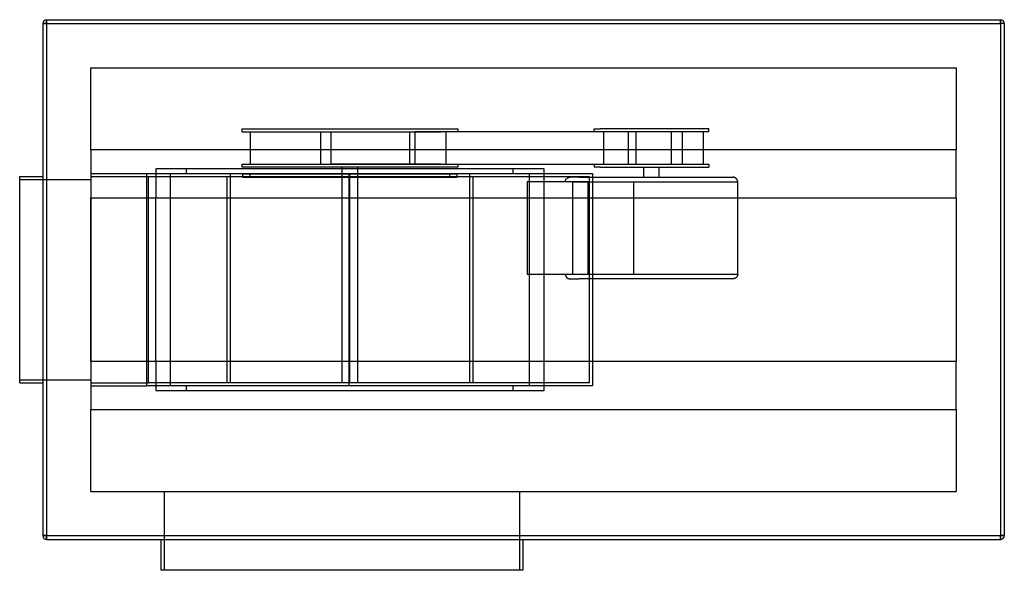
# Model space of a CAD drawing. Header units: millimetres. Extents: x -655 to 625, y -378 to 338.
import ezdxf

# ---------------------------------------------------------------- set-up
doc = ezdxf.new("R2010")
doc.units = ezdxf.units.MM
doc.layers.add('HIDDEN', color=7, linetype='Continuous')
doc.layers.add('THICK', color=7, linetype='Continuous')

msp = doc.modelspace()

# ---------------------------------------------------------------- linework, layer by layer
at = {"layer": 'HIDDEN'}
for p, q in [((-620, 337.5), (-620, 332.5)), ((-620, 337.5), (-620, 337.5)), ((620, 337.5), (620, 332.5)), ((620, 337.5), (620, 337.5)), ((-620, 332.5), (-625, 332.5)), ((-625, 332.5), (-625, 332.5)), ((-620, 332.5), (620, 332.5)), ((-620, 332.5), (-620, -332.5)), ((625, 332.5), (620, 332.5)), ((620, 332.5), (620, -332.5)), ((625, 332.5), (625, 332.5)), ((-562.5, 275), (-562.5, 275)), ((-562.5, 168.7), (-562.5, 275)), ((-562.5, 275), (562.5, 275)), ((562.5, 275), (562.5, 168.7)), ((562.5, 275), (562.5, 275)), ((-365.8, 196), (-85.5, 196)), ((-365.8, 192), (-365.8, 196)), ((-365.8, 192), (-107.3, 192)), ((-355.2, 192), (-355.2, 150)), ((-263.5, 150), (-263.5, 192)), ((-250.2, 150), (-250.2, 192)), ((-250.2, 192), (-136.6, 192)), ((-216.8, 192), (-202.9, 192)), ((-202.9, 192), (-107.3, 192)), ((-147.7, 150), (-147.7, 192)), ((-141.3, 192), (-141.3, 150)), ((-100.4, 192), (-141.3, 192)), ((178.3, 192), (-107.3, 192)), ((-101.1, 192), (-101.1, 150)), ((-85.5, 192), (-100.4, 192)), ((-85.5, 196), (-85.5, 192)), ((91.6, 196), (99.7, 196)), ((91.6, 192), (91.6, 196)), ((99.7, 192), (91.6, 192)), ((241, 196), (99.7, 196)), ((166.5, 192), (99.7, 192)), ((104, 192), (104, 150)), ((146.6, 192), (113.7, 192)), ((135.8, 192), (135.8, 150)), ((146.6, 150), (146.6, 192)), ((178.3, 192), (146.6, 192)), ((192.3, 192), (166.5, 192)), ((241, 192), (178.3, 192)), ((192.3, 150), (192.3, 192)), ((206.8, 150), (206.8, 192)), ((233.6, 192), (233.6, 150)), ((241, 192), (241, 196)), ((-562.5, 168.7), (-562.5, 168.7)), ((-562.5, 168.7), (-562.5, 106.2)), ((562.5, 168.7), (-562.5, 168.7)), ((562.5, 168.7), (562.5, 168.7)), ((562.5, 106.2), (562.5, 168.7)), ((-478, 144), (-478, 106.2)), ((-478, 144), (-478, 144)), ((26.7, 144), (-478, 144)), ((-438, 138), (-438, 144)), ((-365.8, 150), (-107.3, 150)), ((-365.8, 146), (-365.8, 150)), ((-85.5, 146), (-365.8, 146)), ((-141.3, 150), (-250.2, 150)), ((-235.7, 137), (-235.7, 146)), ((-202.9, 150), (-216.8, 150)), ((-215.7, 146), (-215.7, 137)), ((-107.3, 150), (-202.9, 150)), ((-141.3, 150), (-100.4, 150)), ((-107.3, 150), (178.3, 150)), ((-100.4, 150), (-85.5, 150)), ((-85.5, 150), (-85.5, 146)), ((-13.3, 138), (-13.3, 144)), ((26.7, 144), (26.7, 144)), ((26.7, 106.2), (26.7, 144)), ((91.6, 150), (99.7, 150)), ((91.6, 150), (91.6, 146)), ((99.7, 146), (91.6, 146)), ((99.7, 150), (166.5, 150)), ((99.7, 146), (241, 146)), ((113.7, 150), (146.6, 150)), ((146.6, 150), (181.4, 150)), ((156.3, 133), (156.3, 146)), ((166.5, 150), (192.3, 150)), ((176.3, 133), (176.3, 146)), ((178.3, 150), (241, 150)), ((241, 150), (241, 146)), ((-655, 134), (-655, 134)), ((-655, 130), (-562.5, 130)), ((-655, 130), (-655, 130)), ((-625, 134), (-625, 134)), ((-562.5, 138), (-562.5, 138)), ((-562.5, 138), (-490.2, 138)), ((-562.5, 134), (-562.5, -134)), ((-562.5, 134), (-488, 134)), ((-562.5, 134), (-562.5, 134)), ((-562.5, 130), (-562.5, 130)), ((-490.2, 138), (-458.8, 138)), ((-490.2, 138), (-490.2, -138)), ((-488, 134), (85.7, 134)), ((-488, 134), (-488, -134)), ((-458.8, -138), (-458.8, 138)), ((-458.8, 138), (-438, 138)), ((-438, 138), (-13.3, 138)), ((-385.3, -134), (-385.3, 134)), ((-381.3, 138), (-381.3, -134)), ((-365.2, 137), (-365.2, 133)), ((-355.2, 137), (-365.2, 137)), ((-365.2, 133), (-355.2, 133)), ((-355.2, 133), (-355.2, 137)), ((-225.7, 137), (-355.2, 137)), ((-355.2, 133), (-225.7, 133)), ((-235.7, 137), (-235.7, 137)), ((-235.7, 133), (-235.7, 137)), ((-235.7, 133), (-235.7, 133)), ((-235.7, -134), (-235.7, 133)), ((-226.7, 138), (-226.7, 138)), ((-226.7, -138), (-226.7, 138)), ((-225.7, 133), (-225.7, 137)), ((-225.7, -134), (-225.7, 134)), ((-96.1, 137), (-225.7, 137)), ((-225.7, 133), (-96.1, 133)), ((-215.7, 137), (-215.7, 133)), ((-215.7, 137), (-215.7, 137)), ((-215.7, 133), (-215.7, 133)), ((-215.7, 133), (-215.7, -134)), ((-96.1, 137), (-96.1, 133)), ((-86.1, 137), (-96.1, 137)), ((-96.1, 133), (-86.1, 133)), ((-86.1, 133), (-86.1, 137)), ((-70, -134), (-70, 138)), ((-66, 134), (-66, -134)), ((-13.3, 138), (7.5, 138)), ((7.5, 138), (89.7, 138)), ((7.5, 138), (7.5, -138)), ((54.3, 127.7), (54.4, 128.1)), ((54.4, 128.1), (54.5, 128.5)), ((54.5, 128.5), (54.6, 128.9)), ((54.6, 128.9), (54.8, 129.4)), ((54.8, 129.4), (55, 129.8)), ((55, 129.8), (55.2, 130.1)), ((55.2, 130.1), (55.5, 130.5)), ((55.5, 130.5), (55.7, 130.9)), ((55.7, 130.9), (56, 131.2)), ((56, 131.2), (56.4, 131.5)), ((56.4, 131.5), (56.7, 131.8)), ((56.7, 131.8), (57.1, 132)), ((57.1, 132), (57.5, 132.2)), ((57.5, 132.2), (57.8, 132.4)), ((57.8, 132.4), (58.3, 132.6)), ((58.3, 132.6), (58.7, 132.7)), ((58.7, 132.7), (59.1, 132.9)), ((59.1, 132.9), (59.5, 132.9)), ((59.5, 132.9), (60, 133)), ((60, 133), (60.4, 133)), ((72, 133), (60.4, 133)), ((72, 133), (272.2, 133)), ((85.7, -134), (85.7, 134)), ((89.7, 138), (89.7, -138)), ((272.6, 133), (272.2, 133)), ((273, 132.9), (272.6, 133)), ((273.5, 132.9), (273, 132.9)), ((273.9, 132.7), (273.5, 132.9)), ((274.3, 132.6), (273.9, 132.7)), ((274.7, 132.4), (274.3, 132.6)), ((275.1, 132.2), (274.7, 132.4)), ((275.5, 132), (275.1, 132.2)), ((275.9, 131.8), (275.5, 132)), ((276.2, 131.5), (275.9, 131.8)), ((276.6, 131.2), (276.2, 131.5)), ((276.9, 130.9), (276.6, 131.2)), ((277.1, 130.5), (276.9, 130.9)), ((277.4, 130.1), (277.1, 130.5)), ((277.6, 129.8), (277.4, 130.1)), ((277.8, 129.4), (277.6, 129.8)), ((278, 128.9), (277.8, 129.4)), ((278.1, 128.5), (278, 128.9)), ((278.2, 128.1), (278.1, 128.5)), ((278.3, 127.7), (278.2, 128.1)), ((4.8, 126.8), (4.8, 7.2)), ((84, 126.8), (4.8, 126.8)), ((54.2, 127.2), (54.3, 127.7)), ((54.2, 126.8), (54.2, 127.2)), ((63.9, 126.8), (266.2, 126.8)), ((63.9, 7.2), (63.9, 126.8)), ((84, 126.8), (143.1, 126.8)), ((84, 7.2), (84, 126.8)), ((143.1, 126.8), (278.4, 126.8)), ((143.1, 126.8), (143.1, 7.2)), ((278.4, 127.2), (278.3, 127.7)), ((278.4, 126.8), (278.4, 127.2)), ((278.4, 7.2), (278.4, 126.8)), ((-562.5, -106.3), (-562.5, 106.2)), ((-562.5, 106.2), (-562.5, 106.2)), ((-562.5, 106.2), (562.5, 106.2)), ((-478, -106.3), (-478, 106.2)), ((26.7, -106.3), (26.7, 106.2)), ((562.5, 106.2), (562.5, -106.3)), ((562.5, 106.2), (562.5, 106.2)), ((4.8, 7.2), (84, 7.2)), ((54.2, 7.2), (54.2, 6.8)), ((54.2, 6.8), (54.3, 6.3)), ((54.3, 6.3), (54.4, 5.9)), ((54.4, 5.9), (54.5, 5.5)), ((54.5, 5.5), (54.6, 5.1)), ((54.6, 5.1), (54.8, 4.6)), ((54.8, 4.6), (55, 4.2)), ((55, 4.2), (55.2, 3.9)), ((55.2, 3.9), (55.5, 3.5)), ((55.5, 3.5), (55.7, 3.1)), ((55.7, 3.1), (56, 2.8)), ((56, 2.8), (56.4, 2.5)), ((56.4, 2.5), (56.7, 2.2)), ((56.7, 2.2), (57.1, 2)), ((57.1, 2), (57.5, 1.8)), ((57.5, 1.8), (57.8, 1.6)), ((57.8, 1.6), (58.3, 1.4)), ((58.3, 1.4), (58.7, 1.3)), ((58.7, 1.3), (59.1, 1.1)), ((59.1, 1.1), (59.5, 1.1)), ((59.5, 1.1), (60, 1)), ((60, 1), (60.4, 1)), ((60.4, 1), (72, 1)), ((63.9, 7.2), (266.2, 7.2)), ((272.2, 1), (72, 1)), ((84, 7.2), (143.1, 7.2)), ((143.1, 7.2), (278.4, 7.2)), ((272.6, 1), (272.2, 1)), ((273, 1.1), (272.6, 1)), ((273.5, 1.1), (273, 1.1)), ((273.9, 1.3), (273.5, 1.1)), ((274.3, 1.4), (273.9, 1.3)), ((274.7, 1.6), (274.3, 1.4)), ((275.1, 1.8), (274.7, 1.6)), ((275.5, 2), (275.1, 1.8)), ((275.9, 2.2), (275.5, 2)), ((276.2, 2.5), (275.9, 2.2)), ((276.6, 2.8), (276.2, 2.5)), ((276.9, 3.1), (276.6, 2.8)), ((277.1, 3.5), (276.9, 3.1)), ((277.4, 3.9), (277.1, 3.5)), ((277.6, 4.2), (277.4, 3.9)), ((277.8, 4.6), (277.6, 4.2)), ((278, 5.1), (277.8, 4.6)), ((278.1, 5.5), (278, 5.1)), ((278.2, 5.9), (278.1, 5.5)), ((278.3, 6.3), (278.2, 5.9)), ((278.4, 6.8), (278.3, 6.3)), ((278.4, 7.2), (278.4, 6.8)), ((-562.5, -106.3), (-562.5, -168.8)), ((562.5, -106.3), (-562.5, -106.3)), ((-562.5, -106.3), (-562.5, -106.3)), ((-478, -106.3), (-478, -144)), ((26.7, -144), (26.7, -106.3)), ((562.5, -168.8), (562.5, -106.3)), ((562.5, -106.3), (562.5, -106.3)), ((-655, -130), (-562.5, -130)), ((-655, -130), (-655, -130)), ((-655, -134), (-655, -134)), ((-625, -134), (-625, -134)), ((-562.5, -130), (-562.5, -130)), ((-562.5, -134), (-562.5, -134)), ((-562.5, -134), (-488, -134)), ((-562.5, -138), (-490.2, -138)), ((-562.5, -138), (-562.5, -138)), ((-458.8, -138), (-490.2, -138)), ((85.7, -134), (-488, -134)), ((-438, -138), (-458.8, -138)), ((-438, -144), (-438, -138)), ((-13.3, -138), (-438, -138)), ((-70, -134), (-381.3, -134)), ((-226.7, -138), (-226.7, -138)), ((-13.3, -144), (-13.3, -138)), ((7.5, -138), (-13.3, -138)), ((89.7, -138), (7.5, -138)), ((-478, -144), (-478, -144)), ((-478, -144), (26.7, -144)), ((26.7, -144), (26.7, -144)), ((-562.5, -168.8), (562.5, -168.8)), ((-562.5, -168.8), (-562.5, -168.8)), ((-562.5, -275), (-562.5, -168.8)), ((562.5, -168.8), (562.5, -168.8)), ((562.5, -168.8), (562.5, -275)), ((-562.5, -275), (-562.5, -275)), ((-562.5, -275), (562.5, -275)), ((-467, -275), (-467, -377.5)), ((-5, -377.5), (-5, -275)), ((562.5, -275), (562.5, -275)), ((-620, -332.5), (-625, -332.5)), ((-625, -332.5), (-625, -332.5)), ((-620, -332.5), (-620, -337.5)), ((-620, -332.5), (620, -332.5)), ((620, -332.5), (620, -337.5)), ((625, -332.5), (620, -332.5)), ((625, -332.5), (625, -332.5)), ((-620, -337.5), (-620, -337.5)), ((620, -337.5), (620, -337.5))]:
    msp.add_line(p, q, dxfattribs=at)
at = {"layer": 'THICK'}
for p, q in [((-620, 332.5), (-620, 337.5)), ((-620, 337.5), (620, 337.5)), ((620, 332.5), (620, 337.5)), ((-625, 332.5), (-620, 332.5)), ((-625, 332.5), (-625, -332.5)), ((-620, 332.5), (620, 332.5)), ((-620, 332.5), (-620, -332.5)), ((625, 332.5), (620, 332.5)), ((620, 332.5), (620, -332.5)), ((625, 332.5), (625, -332.5)), ((-655, 134), (-625, 134)), ((-655, -134), (-655, 134)), ((-655, -134), (-625, -134)), ((-625, -332.5), (-620, -332.5)), ((-620, -332.5), (620, -332.5)), ((-620, -337.5), (-620, -332.5)), ((620, -332.5), (625, -332.5)), ((620, -337.5), (620, -332.5)), ((-620, -337.5), (620, -337.5)), ((-471, -377.5), (-471, -337.5)), ((-1, -337.5), (-1, -377.5)), ((-1, -377.5), (-471, -377.5))]:
    msp.add_line(p, q, dxfattribs=at)
for centre, start, end in [((-620, 332.5), 90, 180), ((620, 332.5), 0, 90), ((-620, -332.5), 180, 270), ((620, -332.5), 270, 0)]:
    msp.add_arc(centre, 5, start, end, dxfattribs=at)

doc.saveas('drawing.dxf')
